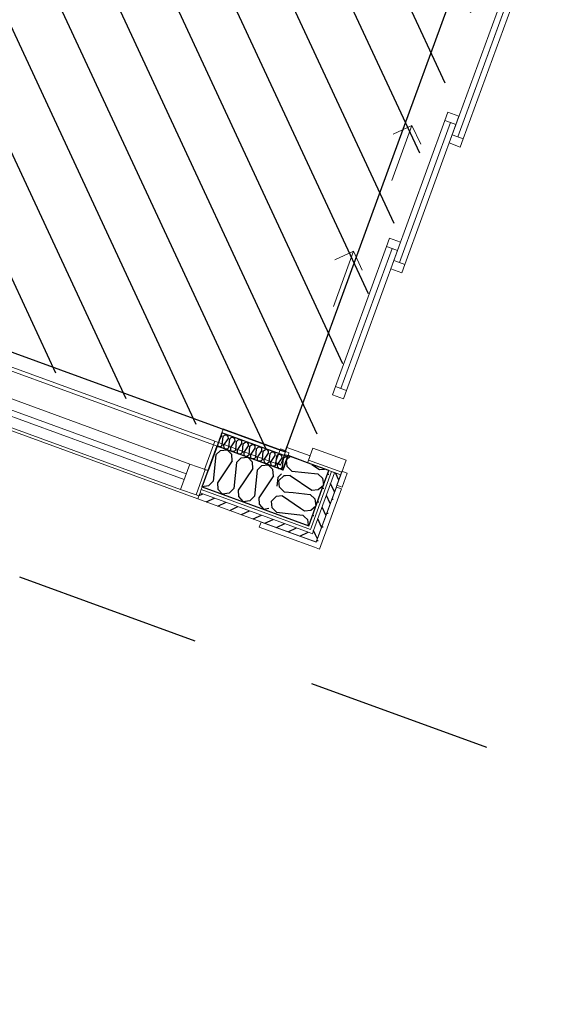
# Model space of a CAD drawing. Header units: millimetres. Extents: x 112481703 to 112588235, y 1264638581 to 1264713486.
# Tile 242 of 256: x 112574410 to 112576212, y 1264666140 to 1264669494. Entities that reach past the tile are written whole.
import ezdxf
from ezdxf.enums import TextEntityAlignment as Align

# ---------------------------------------------------------------- set-up
doc = ezdxf.new("R2010")
doc.units = ezdxf.units.MM
doc.header["$LTSCALE"] = 0.5
doc.header["$MEASUREMENT"] = 0
doc.linetypes.add('Lang stiplet', pattern=[2116.666603, 1269.999981, -846.666622])
doc.linetypes.add('PLINE', pattern=[0])
for name, color, linetype, lineweight in [('234- Vinduer_ dører_ porter', 7, 'Continuous', 0), ('235- Utvendig kledning og overflate', 7, 'Continuous', 0), ('236- Innvendig kledning og overflate', 7, 'Continuous', 0), ('244- Vinduer_ dører_ foldevegger', 7, 'Continuous', 0)]:
    doc.layers.add(name, color=color, linetype=linetype, lineweight=lineweight)
for name, color, linetype in [('266- Himling og innvendig overflate#1', 7, 'Continuous'), ('862- M___Nettoareal', 7, 'Continuous'), ('862- M___Nettoareal (1-100)', 7, 'Continuous'), ('862- M___Nettoareal(Polylinje)', 7, 'Continuous'), ('LA_farge_dekke_asfalt2', 7, 'Continuous'), ('Yttervegger.A225', 7, 'Continuous'), ('Yttervegger.A225 (Skravur)', 7, 'Continuous')]:
    doc.layers.add(name, color=color, linetype=linetype)
doc.styles.add('GENERATED_STYLE_1', font='arial.ttf')
pattern_1 = [(114.95599, (112557650, 1264717795), (27.198964, 12.65766), [])]
pattern_2 = [(249.956, (112557650, 1264717795), (-81.357, 29.68231), [0, -50]), (249.956, (112557682.11, 1264717756.67), (-81.357, 29.68231), [0, -50])]

# ---------------------------------------------------------------- blocks, each defined once
blk = doc.blocks.new('Venterom_15_4', base_point=(112572849, 1264672720.4))
at = {"layer": '862- M___Nettoareal(Polylinje)', "linetype": 'PLINE', "flags": 128}
blk.add_lwpolyline([(112575137.3, 1264673821.7), (112572549.7, 1264674765.8), (112570984, 1264675337), (112570453.8, 1264673883.7), (112571697.9, 1264673429.8), (112571655.4, 1264673313.3), (112570411.3, 1264673767.2), (112569154.2, 1264670321.8), (112572339.8, 1264669159.6), (112572323, 1264669113.5), (112575315.5, 1264668021.8), (112575939.3, 1264669731.7), (112573914.6, 1264670470.4)], close=True, dxfattribs=at)
blk = doc.blocks.new('*X127', base_point=(112557650, 1264717795))
at = {"layer": 'Yttervegger.A225 (Skravur)', "linetype": 'PLINE'}
for p, q in [((112575309.9, 1264667940.3), (112575293.8, 1264667924.4)), ((112575295.9, 1264667901.9), (112575293.8, 1264667924.4)), ((112575315.7, 1264667940.7), (112575309.9, 1264667940.3)), ((112575311.6, 1264667886.4), (112575295.9, 1264667901.9)), ((112575284.2, 1264667870), (112575268.1, 1264667854.1)), ((112575270.2, 1264667831.5), (112575268.1, 1264667854.1)), ((112575306.2, 1264667871.7), (112575284.2, 1264667870)), ((112575306.2, 1264667871.7), (112575367, 1264667830.5)), ((112575311.6, 1264667886.4), (112575342.5, 1264667883.2)), ((112575285.9, 1264667816.1), (112575270.2, 1264667831.5)), ((112575285.9, 1264667816.1), (112575374.9, 1264667806.7)), ((112575374.9, 1264667806.7), (112575380.8, 1264667801)), ((112575393.4, 1264667773.8), (112575393.9, 1264667770.6))]:
    blk.add_line(p, q, dxfattribs=at)
blk = doc.blocks.new('*X129', base_point=(112557650, 1264717795))
at = {"layer": 'Yttervegger.A225 (Skravur)', "linetype": 'PLINE'}
for p, q in [((112575331.8, 1264667942), (112575315.7, 1264667940.7)), ((112575331.8, 1264667942), (112575406, 1264667891.8)), ((112575406, 1264667891.8), (112575427.9, 1264667893.5)), ((112575427.9, 1264667893.5), (112575445.7, 1264667908.8)), ((112575445.6, 1264667909.4), (112575445.7, 1264667908.8)), ((112575342.5, 1264667883.2), (112575400.6, 1264667877.1)), ((112575400.6, 1264667877.1), (112575416.3, 1264667861.6)), ((112575416.3, 1264667861.6), (112575420, 1264667838.5)), ((112575367, 1264667830.5), (112575380.3, 1264667821.5)), ((112575380.3, 1264667821.5), (112575402.3, 1264667823.2)), ((112575402.3, 1264667823.2), (112575420, 1264667838.5)), ((112575380.8, 1264667801), (112575390.6, 1264667791.3)), ((112575390.6, 1264667791.3), (112575393.4, 1264667773.8))]:
    blk.add_line(p, q, dxfattribs=at)
blk = doc.blocks.new('*X131', base_point=(112557650, 1264717795))
at = {"layer": 'Yttervegger.A225 (Skravur)', "linetype": 'PLINE'}
for p, q in [((112575331.5, 1264668006.6), (112575319.4, 1264667994.7)), ((112575321.5, 1264667972.2), (112575319.4, 1264667994.7)), ((112575337.2, 1264667956.8), (112575321.5, 1264667972.2)), ((112575337.2, 1264667956.8), (112575426.2, 1264667947.4)), ((112575406.4, 1264667979.2), (112575431.6, 1264667962.2)), ((112575431.6, 1264667962.2), (112575449.4, 1264667963.6)), ((112575426.2, 1264667947.4), (112575441.9, 1264667932)), ((112575441.9, 1264667932), (112575445.6, 1264667909.4))]:
    blk.add_line(p, q, dxfattribs=at)
blk = doc.blocks.new('Skyvedør[1]', base_point=(112557650, 1264717795))
at = {"layer": '235- Utvendig kledning og overflate', "linetype": 'PLINE'}
for p, q in [((112576124.5, 1264669644), (112576137.1, 1264669678.7)), ((112576124.5, 1264669644), (112576137.1, 1264669678.7)), ((112576093.5, 1264669655.3), (112576084.1, 1264669658.7)), ((112576093.5, 1264669655.3), (112576084.1, 1264669658.7)), ((112576103.8, 1264669651.5), (112576093.5, 1264669655.3)), ((112576103.8, 1264669651.5), (112576093.5, 1264669655.3)), ((112576124.5, 1264669644), (112576103.8, 1264669651.5)), ((112576124.5, 1264669644), (112576103.8, 1264669651.5)), ((112575473.1, 1264667954.9), (112575463.7, 1264667958.3)), ((112575473.1, 1264667954.9), (112575463.7, 1264667958.3)), ((112575483.4, 1264667951.1), (112575473.1, 1264667954.9)), ((112575483.4, 1264667951.1), (112575473.1, 1264667954.9)), ((112575504.1, 1264667943.6), (112575483.4, 1264667951.1)), ((112575504.1, 1264667943.6), (112575483.4, 1264667951.1)), ((112575504.1, 1264667943.6), (112575491.4, 1264667908.8)), ((112575504.1, 1264667943.6), (112575491.4, 1264667908.8))]:
    blk.add_line(p, q, dxfattribs=at)
at = {"layer": '236- Innvendig kledning og overflate', "linetype": 'PLINE'}
for p, q in [((112575932.8, 1264669713.9), (112575945.5, 1264669748.6)), ((112575932.8, 1264669713.9), (112575945.5, 1264669748.6)), ((112575944.1, 1264669709.8), (112575932.8, 1264669713.9)), ((112575944.1, 1264669709.8), (112575932.8, 1264669713.9)), ((112575945, 1264669709.4), (112575944.1, 1264669709.8)), ((112575945, 1264669709.4), (112575944.1, 1264669709.8)), ((112575312.5, 1264668013.5), (112575299.8, 1264667978.8)), ((112575312.5, 1264668013.5), (112575299.8, 1264667978.8)), ((112575323.7, 1264668009.4), (112575312.5, 1264668013.5)), ((112575323.7, 1264668009.4), (112575312.5, 1264668013.5)), ((112575324.7, 1264668009.1), (112575323.7, 1264668009.4)), ((112575324.7, 1264668009.1), (112575323.7, 1264668009.4))]:
    blk.add_line(p, q, dxfattribs=at)
at = {"layer": '244- Vinduer_ dører_ foldevegger', "linetype": 'PLINE'}
for p, q in [((112575927.7, 1264669755.2), (112575910.5, 1264669708.2)), ((112575945.5, 1264669748.6), (112575927.7, 1264669755.2)), ((112575928.4, 1264669701.7), (112575945.5, 1264669748.6)), ((112575910.5, 1264669708.2), (112575928.4, 1264669701.7)), ((112575932.8, 1264669713.9), (112575924.3, 1264669690.4)), ((112576011.7, 1264669685.1), (112575932.8, 1264669713.9)), ((112576011.7, 1264669685.1), (112575945, 1264669709.4)), ((112576011.7, 1264669685.1), (112575945, 1264669709.4)), ((112575924.3, 1264669690.4), (112576003.2, 1264669661.6)), ((112575993.6, 1264669635.3), (112576008.3, 1264669675.7)), ((112576003.2, 1264669661.6), (112576011.7, 1264669685.1)), ((112576008.3, 1264669675.7), (112576011.7, 1264669685.1)), ((112576008.3, 1264669675.7), (112576121, 1264669634.6)), ((112576124.5, 1264669644), (112576011.7, 1264669685.1)), ((112576084.1, 1264669658.7), (112576011.7, 1264669685.1)), ((112576084.1, 1264669658.7), (112576011.7, 1264669685.1)), ((112576137.1, 1264669678.7), (112576120, 1264669631.7)), ((112576155, 1264669672.2), (112576137.1, 1264669678.7)), ((112576137.9, 1264669625.2), (112576155, 1264669672.2)), ((112576106.3, 1264669594.2), (112575993.6, 1264669635.3)), ((112576121, 1264669634.6), (112576106.3, 1264669594.2)), ((112576120, 1264669631.7), (112576137.9, 1264669625.2)), ((112576121, 1264669634.6), (112576124.5, 1264669644)), ((112576068.7, 1264669607.9), (112576058.4, 1264669579.7)), ((112576106.3, 1264669594.2), (112576068.7, 1264669607.9)), ((112575903.1, 1264669095.6), (112576077.2, 1264669572.8)), ((112576058.4, 1264669579.7), (112576096, 1264669566)), ((112576096, 1264669566), (112576106.3, 1264669594.2)), ((112575869.7, 1264669179), (112575859.4, 1264669150.9)), ((112575907.3, 1264669165.3), (112575869.7, 1264669179)), ((112575897, 1264669137.2), (112575907.3, 1264669165.3)), ((112575678.4, 1264668946.5), (112575747, 1264669134.4)), ((112575747, 1264669134.4), (112575682.8, 1264669104.6)), ((112575704.1, 1264668666.8), (112575878.2, 1264669144)), ((112575747, 1264669134.4), (112575776.8, 1264669070.3)), ((112575859.4, 1264669150.9), (112575897, 1264669137.2)), ((112575884.3, 1264669102.5), (112575874, 1264669074.3)), ((112575921.9, 1264669088.8), (112575884.3, 1264669102.5)), ((112575874, 1264669074.3), (112575911.6, 1264669060.6)), ((112575911.6, 1264669060.6), (112575921.9, 1264669088.8)), ((112575670.7, 1264668750.2), (112575660.4, 1264668722)), ((112575708.2, 1264668736.5), (112575670.7, 1264668750.2)), ((112575697.9, 1264668708.3), (112575708.2, 1264668736.5)), ((112575479.4, 1264668517.7), (112575547.9, 1264668705.6)), ((112575547.9, 1264668705.6), (112575483.8, 1264668675.7)), ((112575505, 1264668237.9), (112575679.2, 1264668715.2)), ((112575547.9, 1264668705.6), (112575577.8, 1264668641.5)), ((112575660.4, 1264668722), (112575697.9, 1264668708.3)), ((112575685.3, 1264668673.6), (112575675, 1264668645.4)), ((112575722.9, 1264668659.9), (112575685.3, 1264668673.6)), ((112575712.6, 1264668631.7), (112575722.9, 1264668659.9)), ((112575675, 1264668645.4), (112575712.6, 1264668631.7)), ((112575486.3, 1264668244.8), (112575476, 1264668216.6)), ((112575523.8, 1264668231.1), (112575486.3, 1264668244.8)), ((112575513.6, 1264668202.9), (112575523.8, 1264668231.1)), ((112575476, 1264668216.6), (112575513.6, 1264668202.9)), ((112575299.1, 1264668032.2), (112575281.9, 1264667985.3)), ((112575316.9, 1264668025.7), (112575299.1, 1264668032.2)), ((112575299.8, 1264667978.8), (112575316.9, 1264668025.7)), ((112575321, 1264668037), (112575312.5, 1264668013.5)), ((112575399.9, 1264668008.2), (112575321, 1264668037)), ((112575394.8, 1264667994.1), (112575409.5, 1264668034.5)), ((112575409.5, 1264668034.5), (112575522.3, 1264667993.4)), ((112575312.5, 1264668013.5), (112575391.4, 1264667984.7)), ((112575391.4, 1264667984.7), (112575324.7, 1264668009.1)), ((112575391.4, 1264667984.7), (112575324.7, 1264668009.1)), ((112575391.4, 1264667984.7), (112575399.9, 1264668008.2)), ((112575394.8, 1264667994.1), (112575391.4, 1264667984.7)), ((112575507.5, 1264667953), (112575394.8, 1264667994.1)), ((112575522.3, 1264667993.4), (112575507.5, 1264667953)), ((112575281.9, 1264667985.3), (112575299.8, 1264667978.8)), ((112575504.1, 1264667943.6), (112575391.4, 1264667984.7)), ((112575463.7, 1264667958.3), (112575391.4, 1264667984.7)), ((112575463.7, 1264667958.3), (112575391.4, 1264667984.7)), ((112575508.6, 1264667955.8), (112575491.4, 1264667908.8)), ((112575526.4, 1264667949.3), (112575508.6, 1264667955.8)), ((112575507.5, 1264667953), (112575504.1, 1264667943.6)), ((112575509.3, 1264667902.3), (112575526.4, 1264667949.3)), ((112575491.4, 1264667908.8), (112575509.3, 1264667902.3))]:
    blk.add_line(p, q, dxfattribs=at)
at = {"layer": '244- Vinduer_ dører_ foldevegger', "linetype": 'PLINE', "flags": 128}
for points in [[(112575903.1, 1264669095.6), (112576077.2, 1264669572.8), (112576058.4, 1264669579.7), (112575884.3, 1264669102.5)], [(112575921.9, 1264669088.8), (112576096, 1264669566), (112576077.2, 1264669572.8), (112575903.1, 1264669095.6)], [(112575704.1, 1264668666.8), (112575878.2, 1264669144), (112575859.4, 1264669150.9), (112575685.3, 1264668673.6)], [(112575722.9, 1264668659.9), (112575897, 1264669137.2), (112575878.2, 1264669144), (112575704.1, 1264668666.8)], [(112575505, 1264668237.9), (112575679.2, 1264668715.2), (112575660.4, 1264668722), (112575486.3, 1264668244.8)], [(112575523.8, 1264668231.1), (112575697.9, 1264668708.3), (112575679.2, 1264668715.2), (112575505, 1264668237.9)]]:
    blk.add_lwpolyline(points, close=True, dxfattribs=at)
blk = doc.blocks.new('*X400', base_point=(112557650, 1264717795))
at = {"layer": 'Yttervegger.A225 (Skravur)', "linetype": 'PLINE'}
for p, q in [((112575078.9, 1264668011.5), (112575094.3, 1264668027.2)), ((112575094.3, 1264668027.2), (112575116.8, 1264668029.3)), ((112575132.7, 1264668013.2), (112575116.8, 1264668029.3)), ((112575078.9, 1264668011.5), (112575069.5, 1264667922.5)), ((112575134.4, 1264667991.2), (112575084.3, 1264667917.1)), ((112575134.4, 1264667991.2), (112575132.7, 1264668013.2)), ((112575149.2, 1264667985.8), (112575164.7, 1264668001.5)), ((112575164.7, 1264668001.5), (112575187.2, 1264668003.6)), ((112575203.1, 1264667987.5), (112575187.2, 1264668003.6)), ((112575149.2, 1264667985.8), (112575139.8, 1264667896.8)), ((112575204.8, 1264667965.6), (112575154.6, 1264667891.4)), ((112575204.8, 1264667965.6), (112575203.1, 1264667987.5)), ((112575219.5, 1264667960.2), (112575210.2, 1264667871.2)), ((112575219.5, 1264667960.2), (112575235, 1264667975.9)), ((112575235, 1264667975.9), (112575257.5, 1264667978)), ((112575273.4, 1264667961.9), (112575257.5, 1264667978)), ((112575275.1, 1264667939.9), (112575273.4, 1264667961.9)), ((112575069.5, 1264667922.5), (112575054.1, 1264667906.8)), ((112575275.1, 1264667939.9), (112575225, 1264667865.8)), ((112575289.9, 1264667934.5), (112575286.8, 1264667905.2)), ((112575289.9, 1264667934.5), (112575302, 1264667946.8)), ((112575054.1, 1264667906.8), (112575032.3, 1264667903.3)), ((112575084.3, 1264667917.1), (112575086, 1264667895.1)), ((112575086, 1264667895.1), (112575101.3, 1264667877.4)), ((112575139.8, 1264667896.8), (112575124.4, 1264667881.1)), ((112575154.6, 1264667891.4), (112575156.3, 1264667869.5)), ((112575124.4, 1264667881.1), (112575101.3, 1264667877.4)), ((112575156.3, 1264667869.5), (112575171.6, 1264667851.8)), ((112575194.7, 1264667855.5), (112575171.6, 1264667851.8)), ((112575210.2, 1264667871.2), (112575194.7, 1264667855.5)), ((112575225, 1264667865.8), (112575226.7, 1264667843.8)), ((112575226.7, 1264667843.8), (112575242, 1264667826.1)), ((112575258.9, 1264667828.8), (112575242, 1264667826.1))]:
    blk.add_line(p, q, dxfattribs=at)
blk = doc.blocks.new('Vindu[21]', base_point=(112557650, 1264717795))
at = {"layer": '234- Vinduer_ dører_ porter', "linetype": 'PLINE'}
for p, q in [((112573758.7, 1264668430), (112573793.7, 1264668525.9)), ((112573781.5, 1264668530.3), (112573793.7, 1264668525.9)), ((112575075, 1264668058.4), (112573793.7, 1264668525.9)), ((112573755.9, 1264668431.1), (112573724.4, 1264668344.7)), ((112573726.3, 1264668379.1), (112573746.5, 1264668434.5)), ((112573726.3, 1264668379.1), (112573746.5, 1264668434.5)), ((112573746.5, 1264668434.5), (112573755.9, 1264668431.1)), ((112573755.9, 1264668431.1), (112573808.5, 1264668411.9)), ((112573808.5, 1264668411.9), (112573777, 1264668325.5)), ((112573808.5, 1264668411.9), (112574990.3, 1264667980.7)), ((112573715, 1264668348.1), (112573719.1, 1264668359.4)), ((112573715, 1264668348.1), (112573719.1, 1264668359.4)), ((112573719.1, 1264668359.4), (112573722.8, 1264668369.7)), ((112573719.1, 1264668359.4), (112573722.8, 1264668369.7)), ((112573722.8, 1264668369.7), (112573726.3, 1264668379.1)), ((112573722.8, 1264668369.7), (112573726.3, 1264668379.1)), ((112574971.1, 1264667928.1), (112573789.3, 1264668359.3)), ((112573796.2, 1264668378.1), (112574978, 1264667946.9)), ((112573711.5, 1264668338.7), (112573715, 1264668348.1)), ((112575017.3, 1264667862.3), (112573711.5, 1264668338.7)), ((112573724.4, 1264668344.7), (112573715, 1264668348.1)), ((112573777, 1264668325.5), (112573724.4, 1264668344.7)), ((112574958.8, 1264667894.3), (112573777, 1264668325.5)), ((112575040.1, 1264667962.5), (112575075, 1264668058.4)), ((112575087.3, 1264668053.9), (112575075, 1264668058.4)), ((112574958.8, 1264667894.3), (112574990.3, 1264667980.7)), ((112574990.3, 1264667980.7), (112575042.9, 1264667961.5)), ((112575042.9, 1264667961.5), (112575011.4, 1264667875.1)), ((112575032.1, 1264667902.7), (112575052.3, 1264667958.1)), ((112575032.1, 1264667902.7), (112575052.3, 1264667958.1)), ((112575042.9, 1264667961.5), (112575052.3, 1264667958.1)), ((112575011.4, 1264667875.1), (112574958.8, 1264667894.3)), ((112575024.9, 1264667882.9), (112575028.7, 1264667893.3)), ((112575024.9, 1264667882.9), (112575028.7, 1264667893.3)), ((112575028.7, 1264667893.3), (112575032.1, 1264667902.7)), ((112575028.7, 1264667893.3), (112575032.1, 1264667902.7)), ((112575020.8, 1264667871.7), (112575011.4, 1264667875.1)), ((112575017.3, 1264667862.3), (112575020.8, 1264667871.7)), ((112575020.8, 1264667871.7), (112575024.9, 1264667882.9)), ((112575020.8, 1264667871.7), (112575024.9, 1264667882.9))]:
    blk.add_line(p, q, dxfattribs=at)
blk = doc.blocks.new('Simple Door Opening[26]', base_point=(112557650, 1264717795))
at = {"layer": '236- Innvendig kledning og overflate', "linetype": 'PLINE'}
for p, q in [((112575929.4, 1264669704.5), (112575941.6, 1264669700)), ((112575315.9, 1264668022.9), (112575328.1, 1264668018.5))]:
    blk.add_line(p, q, dxfattribs=at)
blk = doc.blocks.new('*X549', base_point=(112557650, 1264717795))
at = {"layer": 'Yttervegger.A225 (Skravur)', "linetype": 'PLINE'}
for p, q in [((112575312.9, 1264668003.4), (112575314, 1264668004.5)), ((112575314, 1264668004.5), (112575321.5, 1264668005.7)), ((112575322.9, 1264668004.1), (112575321.5, 1264668005.7))]:
    blk.add_line(p, q, dxfattribs=at)
blk = doc.blocks.new('*X551', base_point=(112557650, 1264717795))
at = {"layer": 'Yttervegger.A225 (Skravur)', "linetype": 'PLINE'}
for p, q in [((112575091.2, 1264668064.7), (112575098.9, 1264668076.1)), ((112575098.3, 1264668083.2), (112575098.1, 1264668083.5)), ((112575098.9, 1264668076.1), (112575098.3, 1264668083.2)), ((112575100.6, 1264668045.5), (112575103.7, 1264668074.3)), ((112575103.7, 1264668074.3), (112575108.7, 1264668079.4)), ((112575105.4, 1264668043.7), (112575121.7, 1264668067.7)), ((112575108.7, 1264668079.4), (112575116.2, 1264668080.6)), ((112575121.1, 1264668074.9), (112575116.2, 1264668080.6)), ((112575121.7, 1264668067.7), (112575121.1, 1264668074.9)), ((112575123.5, 1264668037.1), (112575126.5, 1264668066)), ((112575126.5, 1264668066), (112575131.5, 1264668071.1)), ((112575128.2, 1264668035.4), (112575144.5, 1264668059.4)), ((112575131.5, 1264668071.1), (112575139, 1264668072.3)), ((112575144, 1264668066.5), (112575139, 1264668072.3)), ((112575144.5, 1264668059.4), (112575144, 1264668066.5)), ((112575146.3, 1264668028.8), (112575149.3, 1264668057.7)), ((112575149.3, 1264668057.7), (112575154.3, 1264668062.8)), ((112575154.3, 1264668062.8), (112575161.8, 1264668064)), ((112575166.8, 1264668058.2), (112575161.8, 1264668064)), ((112575167.3, 1264668051.1), (112575166.8, 1264668058.2)), ((112575177.1, 1264668054.4), (112575184.6, 1264668055.7)), ((112575189.6, 1264668049.9), (112575184.6, 1264668055.7)), ((112575083.8, 1264668044.3), (112575088.3, 1264668039.7)), ((112575095.6, 1264668040.4), (112575088.3, 1264668039.7)), ((112575100.6, 1264668045.5), (112575095.6, 1264668040.4)), ((112575105.4, 1264668043.7), (112575106, 1264668036.6)), ((112575106, 1264668036.6), (112575111.1, 1264668031.4)), ((112575118.4, 1264668032), (112575111.1, 1264668031.4)), ((112575123.5, 1264668037.1), (112575118.4, 1264668032)), ((112575128.2, 1264668035.4), (112575128.8, 1264668028.3)), ((112575128.8, 1264668028.3), (112575134, 1264668023)), ((112575141.3, 1264668023.7), (112575134, 1264668023)), ((112575146.3, 1264668028.8), (112575141.3, 1264668023.7)), ((112575151.1, 1264668027.1), (112575167.3, 1264668051.1)), ((112575151.1, 1264668027.1), (112575151.6, 1264668019.9)), ((112575169.1, 1264668020.5), (112575172.1, 1264668049.4)), ((112575172.1, 1264668049.4), (112575177.1, 1264668054.4)), ((112575173.9, 1264668018.7), (112575190.1, 1264668042.8)), ((112575190.1, 1264668042.8), (112575189.6, 1264668049.9)), ((112575191.9, 1264668012.2), (112575194.9, 1264668041)), ((112575194.9, 1264668041), (112575199.9, 1264668046.1)), ((112575196.7, 1264668010.4), (112575212.9, 1264668034.5)), ((112575199.9, 1264668046.1), (112575207.4, 1264668047.3)), ((112575212.4, 1264668041.6), (112575207.4, 1264668047.3)), ((112575212.9, 1264668034.5), (112575212.4, 1264668041.6)), ((112575214.7, 1264668003.8), (112575217.7, 1264668032.7)), ((112575217.7, 1264668032.7), (112575222.7, 1264668037.8)), ((112575219.5, 1264668002.1), (112575235.8, 1264668026.1)), ((112575222.7, 1264668037.8), (112575230.2, 1264668039)), ((112575235.2, 1264668033.3), (112575230.2, 1264668039)), ((112575235.8, 1264668026.1), (112575235.2, 1264668033.3)), ((112575237.5, 1264667995.5), (112575240.5, 1264668024.4)), ((112575240.5, 1264668024.4), (112575245.6, 1264668029.5)), ((112575245.6, 1264668029.5), (112575253.1, 1264668030.7)), ((112575258, 1264668024.9), (112575253.1, 1264668030.7)), ((112575258.6, 1264668017.8), (112575258, 1264668024.9)), ((112575268.4, 1264668021.2), (112575275.9, 1264668022.4)), ((112575280.8, 1264668016.6), (112575275.9, 1264668022.4)), ((112575151.6, 1264668019.9), (112575156.8, 1264668014.7)), ((112575164.1, 1264668015.4), (112575156.8, 1264668014.7)), ((112575169.1, 1264668020.5), (112575164.1, 1264668015.4)), ((112575173.9, 1264668018.7), (112575174.4, 1264668011.6)), ((112575174.4, 1264668011.6), (112575179.6, 1264668006.4)), ((112575186.9, 1264668007.1), (112575179.6, 1264668006.4)), ((112575191.9, 1264668012.2), (112575186.9, 1264668007.1)), ((112575196.7, 1264668010.4), (112575197.2, 1264668003.3)), ((112575197.2, 1264668003.3), (112575202.4, 1264667998.1)), ((112575209.7, 1264667998.8), (112575202.4, 1264667998.1)), ((112575214.7, 1264668003.8), (112575209.7, 1264667998.8)), ((112575219.5, 1264668002.1), (112575220, 1264667995)), ((112575220, 1264667995), (112575225.2, 1264667989.8)), ((112575232.5, 1264667990.4), (112575225.2, 1264667989.8)), ((112575237.5, 1264667995.5), (112575232.5, 1264667990.4)), ((112575242.3, 1264667993.8), (112575258.6, 1264668017.8)), ((112575242.3, 1264667993.8), (112575242.9, 1264667986.7)), ((112575260.3, 1264667987.2), (112575263.4, 1264668016.1)), ((112575263.4, 1264668016.1), (112575268.4, 1264668021.2)), ((112575265.1, 1264667985.5), (112575281.4, 1264668009.5)), ((112575281.4, 1264668009.5), (112575280.8, 1264668016.6)), ((112575283.1, 1264667978.9), (112575286.2, 1264668007.7)), ((112575286.2, 1264668007.7), (112575291.2, 1264668012.8)), ((112575287.9, 1264667977.1), (112575304.2, 1264668001.2)), ((112575291.2, 1264668012.8), (112575298.7, 1264668014)), ((112575303.6, 1264668008.3), (112575298.7, 1264668014)), ((112575304.2, 1264668001.2), (112575303.6, 1264668008.3)), ((112575305.9, 1264667970.6), (112575309, 1264667999.4)), ((112575309, 1264667999.4), (112575312.9, 1264668003.4)), ((112575242.9, 1264667986.7), (112575248, 1264667981.4)), ((112575255.3, 1264667982.1), (112575248, 1264667981.4)), ((112575260.3, 1264667987.2), (112575255.3, 1264667982.1)), ((112575265.1, 1264667985.5), (112575265.7, 1264667978.3)), ((112575265.7, 1264667978.3), (112575270.8, 1264667973.1)), ((112575278.1, 1264667973.8), (112575270.8, 1264667973.1)), ((112575283.1, 1264667978.9), (112575278.1, 1264667973.8)), ((112575287.9, 1264667977.1), (112575288.5, 1264667970)), ((112575288.5, 1264667970), (112575293.6, 1264667964.8)), ((112575300.9, 1264667965.5), (112575293.6, 1264667964.8)), ((112575305.9, 1264667970.6), (112575300.9, 1264667965.5))]:
    blk.add_line(p, q, dxfattribs=at)
blk = doc.blocks.new('Simple Window Opening[48]', base_point=(112557650, 1264717795))
at = {"layer": '234- Vinduer_ dører_ porter', "linetype": 'PLINE'}
for p, q in [((112573793.4, 1264668563.2), (112573777, 1264668518.1)), ((112573797.9, 1264668575.4), (112573793.4, 1264668563.2)), ((112573797.9, 1264668575.4), (112575103.7, 1264668099)), ((112573777, 1264668518.1), (112575082.8, 1264668041.7)), ((112575103.7, 1264668099), (112575099.3, 1264668086.8)), ((112575099.3, 1264668086.8), (112575082.8, 1264668041.7))]:
    blk.add_line(p, q, dxfattribs=at)
blk = doc.blocks.new('Label_74', base_point=(112575320.6, 1264670922.4))
at = {"layer": '862- M___Nettoareal (1-100)', "char_height": 200, "attachment_point": 1, "rotation": 249.956, "style": 'GENERATED_STYLE_1'}
for s, insert in [('\\A1;{\\pql;\\pt0,241000;\\fArial|b0|i0|c0|p0;\\W1.000000;3,1\\fArial|b0|i0|c0|p0;\\W1.000000;\\A1{\\H.66x;\\S^  ;}\\fArial|b0|i0|c0|p0;\\W1.000000; m\\fArial|b0|i0|c0|p0;\\W1.000000;\\A1{\\H.66x;\\S2^  ;}\\fArial|b0|i0|c0|p0;\\W1.000000;\\fArial|b0|i0|c0|p0;\\W1.000000;\\fArial|b0|i0|c0|p0;\\W1.000000;\\fArial|b0|i0|c0|p0;\\W1.000000;\\fArial|b0|i0|c0|p0;\\W1.000000;\\fArial|b0|i0|c0|p0;\\W1.000000;\\fArial|b0|i0|c0|p0;\\W1.000000;\\A1{\\H.66x;\\S^  ;}\\fArial|b0|i0|c0|p0;\\W1.000000;\\fArial|b0|i0|c0|p0;\\W1.000000;\\A1{\\H.66x;\\S^  ;}\\fArial|b0|i0|c0|p0;\\W1.000000;\\fArial|b0|i0|c0|p0;\\W1.000000;\\fArial|b0|i0|c0|p0;\\W1.000000;\\fArial|b0|i0|c0|p0;\\W1.000000;\\fArial|b0|i0|c0|p0;\\W1.000000;\\fArial|b0|i0|c0|p0;\\W1.000000;\\fArial|b0|i0|c0|p0;\\W1.000000;\\A1{\\H.66x;\\S^  ;}\\fArial|b0|i0|c0|p0;\\W1.000000;\\fArial|b0|i0|c0|p0;\\W1.000000;\\A1{\\H.66x;\\S^  ;}\\fArial|b0|i0|c0|p0;\\W1.000000;\\fArial|b0|i0|c0|p0;\\W1.000000;\\fArial|b0|i0|c0|p0;\\W1.000000;\\fArial|b0|i0|c0|p0;\\W1.000000;\\fArial|b0|i0|c0|p0;\\W1.000000;\\fArial|b0|i0|c0|p0;\\W1.000000;\\fArial|b0|i0|c0|p0;\\W1.000000;\\A1{\\H.66x;\\S^  ;}\\fArial|b0|i0|c0|p0;\\W1.000000;\\fArial|b0|i0|c0|p0;\\W1.000000;\\A1{\\H.66x;\\S^  ;}\\fArial|b0|i0|c0|p0;\\W1.000000;\\fArial|b0|i0|c0|p0;\\W1.000000;\\fArial|b0|i0|c0|p0;\\W1.000000;\\fArial|b0|i0|c0|p0;\\W1.000000;\\fArial|b0|i0|c0|p0;\\W1.000000;\\fArial|b0|i0|c0|p0;\\W1.000000;\\fArial|b0|i0|c0|p0;\\W1.000000;\\A1{\\H.66x;\\S^  ;}\\fArial|b0|i0|c0|p0;\\W1.000000;\\fArial|b0|i0|c0|p0;\\W1.000000;\\A1{\\H.66x;\\S^  ;}\\fArial|b0|i0|c0|p0;\\W1.000000;\\fArial|b0|i0|c0|p0;\\W1.000000;\\fArial|b0|i0|c0|p0;\\W1.000000;\\fArial|b0|i0|c0|p0;\\W1.000000;\\fArial|b0|i0|c0|p0;\\W1.000000;\\fArial|b0|i0|c0|p0;\\W1.000000;\\fArial|b0|i0|c0|p0;\\W1.000000;\\fArial|b0|i0|c0|p0;\\W1.000000;}', (112575258.7, 1264671353.1)), ('\\A1;{\\pql;\\pt0,241000;\\fArial|b0|i0|c0|p0;\\W1.000000;Sluse\\fArial|b0|i0|c0|p0;\\W1.000000;\\A1{\\H.66x;\\S^  ;}\\fArial|b0|i0|c0|p0;\\W1.000000;\\fArial|b0|i0|c0|p0;\\W1.000000;\\A1{\\H.66x;\\S^  ;}\\fArial|b0|i0|c0|p0;\\W1.000000;\\fArial|b0|i0|c0|p0;\\W1.000000;\\fArial|b0|i0|c0|p0;\\W1.000000;\\fArial|b0|i0|c0|p0;\\W1.000000;\\fArial|b0|i0|c0|p0;\\W1.000000;\\fArial|b0|i0|c0|p0;\\W1.000000;\\fArial|b0|i0|c0|p0;\\W1.000000;\\A1{\\H.66x;\\S^  ;}\\fArial|b0|i0|c0|p0;\\W1.000000;\\fArial|b0|i0|c0|p0;\\W1.000000;\\A1{\\H.66x;\\S^  ;}\\fArial|b0|i0|c0|p0;\\W1.000000;\\fArial|b0|i0|c0|p0;\\W1.000000;\\fArial|b0|i0|c0|p0;\\W1.000000;\\fArial|b0|i0|c0|p0;\\W1.000000;\\fArial|b0|i0|c0|p0;\\W1.000000;\\fArial|b0|i0|c0|p0;\\W1.000000;\\fArial|b0|i0|c0|p0;\\W1.000000;\\A1{\\H.66x;\\S^  ;}\\fArial|b0|i0|c0|p0;\\W1.000000;\\fArial|b0|i0|c0|p0;\\W1.000000;\\A1{\\H.66x;\\S^  ;}\\fArial|b0|i0|c0|p0;\\W1.000000;\\fArial|b0|i0|c0|p0;\\W1.000000;\\fArial|b0|i0|c0|p0;\\W1.000000;\\fArial|b0|i0|c0|p0;\\W1.000000;\\fArial|b0|i0|c0|p0;\\W1.000000;\\fArial|b0|i0|c0|p0;\\W1.000000;\\fArial|b0|i0|c0|p0;\\W1.000000;\\A1{\\H.66x;\\S^  ;}\\fArial|b0|i0|c0|p0;\\W1.000000;\\fArial|b0|i0|c0|p0;\\W1.000000;\\A1{\\H.66x;\\S^  ;}\\fArial|b0|i0|c0|p0;\\W1.000000;\\fArial|b0|i0|c0|p0;\\W1.000000;\\fArial|b0|i0|c0|p0;\\W1.000000;\\fArial|b0|i0|c0|p0;\\W1.000000;\\fArial|b0|i0|c0|p0;\\W1.000000;\\fArial|b0|i0|c0|p0;\\W1.000000;\\fArial|b0|i0|c0|p0;\\W1.000000;\\A1{\\H.66x;\\S^  ;}\\fArial|b0|i0|c0|p0;\\W1.000000;\\fArial|b0|i0|c0|p0;\\W1.000000;\\A1{\\H.66x;\\S^  ;}\\fArial|b0|i0|c0|p0;\\W1.000000;\\fArial|b0|i0|c0|p0;\\W1.000000;\\fArial|b0|i0|c0|p0;\\W1.000000;\\fArial|b0|i0|c0|p0;\\W1.000000;\\fArial|b0|i0|c0|p0;\\W1.000000;\\fArial|b0|i0|c0|p0;\\W1.000000;\\fArial|b0|i0|c0|p0;\\W1.000000;\\fArial|b0|i0|c0|p0;\\W1.000000;}', (112575556.6, 1264671244.4)), ('\\A1;{\\pql;\\pt0,241000;\\fArial|b0|i0|c0|p0;\\W1.000000;10\\fArial|b0|i0|c0|p0;\\W1.000000;\\A1{\\H.66x;\\S^  ;}\\fArial|b0|i0|c0|p0;\\W1.000000;\\fArial|b0|i0|c0|p0;\\W1.000000;\\A1{\\H.66x;\\S^  ;}\\fArial|b0|i0|c0|p0;\\W1.000000;\\fArial|b0|i0|c0|p0;\\W1.000000;\\fArial|b0|i0|c0|p0;\\W1.000000;\\fArial|b0|i0|c0|p0;\\W1.000000;\\fArial|b0|i0|c0|p0;\\W1.000000;\\fArial|b0|i0|c0|p0;\\W1.000000;\\fArial|b0|i0|c0|p0;\\W1.000000;\\A1{\\H.66x;\\S^  ;}\\fArial|b0|i0|c0|p0;\\W1.000000;\\fArial|b0|i0|c0|p0;\\W1.000000;\\A1{\\H.66x;\\S^  ;}\\fArial|b0|i0|c0|p0;\\W1.000000;\\fArial|b0|i0|c0|p0;\\W1.000000;\\fArial|b0|i0|c0|p0;\\W1.000000;\\fArial|b0|i0|c0|p0;\\W1.000000;\\fArial|b0|i0|c0|p0;\\W1.000000;\\fArial|b0|i0|c0|p0;\\W1.000000;\\fArial|b0|i0|c0|p0;\\W1.000000;\\A1{\\H.66x;\\S^  ;}\\fArial|b0|i0|c0|p0;\\W1.000000;\\fArial|b0|i0|c0|p0;\\W1.000000;\\A1{\\H.66x;\\S^  ;}\\fArial|b0|i0|c0|p0;\\W1.000000;\\fArial|b0|i0|c0|p0;\\W1.000000;\\fArial|b0|i0|c0|p0;\\W1.000000;\\fArial|b0|i0|c0|p0;\\W1.000000;\\fArial|b0|i0|c0|p0;\\W1.000000;\\fArial|b0|i0|c0|p0;\\W1.000000;\\fArial|b0|i0|c0|p0;\\W1.000000;\\A1{\\H.66x;\\S^  ;}\\fArial|b0|i0|c0|p0;\\W1.000000;\\fArial|b0|i0|c0|p0;\\W1.000000;\\A1{\\H.66x;\\S^  ;}\\fArial|b0|i0|c0|p0;\\W1.000000;\\fArial|b0|i0|c0|p0;\\W1.000000;\\fArial|b0|i0|c0|p0;\\W1.000000;\\fArial|b0|i0|c0|p0;\\W1.000000;\\fArial|b0|i0|c0|p0;\\W1.000000;\\fArial|b0|i0|c0|p0;\\W1.000000;\\fArial|b0|i0|c0|p0;\\W1.000000;\\A1{\\H.66x;\\S^  ;}\\fArial|b0|i0|c0|p0;\\W1.000000;\\fArial|b0|i0|c0|p0;\\W1.000000;\\A1{\\H.66x;\\S^  ;}\\fArial|b0|i0|c0|p0;\\W1.000000;\\fArial|b0|i0|c0|p0;\\W1.000000;\\fArial|b0|i0|c0|p0;\\W1.000000;\\fArial|b0|i0|c0|p0;\\W1.000000;\\fArial|b0|i0|c0|p0;\\W1.000000;\\fArial|b0|i0|c0|p0;\\W1.000000;\\fArial|b0|i0|c0|p0;\\W1.000000;\\fArial|b0|i0|c0|p0;\\W1.000000;}', (112575858.7, 1264671155.4))]:
    blk.add_mtext(s, dxfattribs=dict(at, insert=insert))
at = {"layer": '862- M___Nettoareal (1-100)', "style": 'GENERATED_STYLE_1'}
for tag, p in [('DUMMY_108', (112575311.2, 1264671355.2)), ('DUMMY_107', (112575606.4, 1264671247.5)), ('DUMMY_106', (112575901.7, 1264671139.8))]:
    blk.add_attdef(tag, text='', height=200, rotation=249.956, dxfattribs=at).set_placement(p, align=Align.TOP_LEFT)

msp = doc.modelspace()

# ---------------------------------------------------------------- hatches: boundary and pattern name
at = {"layer": 'LA_farge_dekke_asfalt2', "linetype": 'Continuous'}
h = msp.add_hatch(dxfattribs=at)
h.set_pattern_fill('Murverk', color=256, style=0, pattern_type=2)
h.set_pattern_definition([(294.956, (112557650, 1264717795), (163.1938, 75.94596), [])])
h.paths.add_polyline_path([(112562670.3, 1264672618.4), (112565507.4, 1264680394.8), (112573384.4, 1264677521), (112579262.4, 1264693632), (112587341.4, 1264690684.4), (112579714.9, 1264669780.9), (112576475.3, 1264670962.9), (112575386.6, 1264667979)])
at = {"layer": 'Yttervegger.A225 (Skravur)', "linetype": 'Continuous'}
h = msp.add_hatch(dxfattribs=at)
h.set_pattern_fill('Prikker_tett', color=256, style=0, pattern_type=2)
h.set_pattern_definition(pattern_2)
h.paths.add_polyline_path([(112575315.5, 1264668021.8), (112575103.7, 1264668099), (112575099.3, 1264668086.8), (112575311, 1264668009.5)])
h = msp.add_hatch(dxfattribs=at)
h.set_pattern_fill('Prikker_tett', color=256, style=0, pattern_type=2)
h.set_pattern_definition(pattern_2)
h.paths.add_polyline_path([(112575087.3, 1264668053.9), (112575075, 1264668058.4), (112575040.1, 1264667962.5), (112575051.4, 1264667958.4), (112575082.2, 1264668043), (112575083.1, 1264668042.6)])
for points in [[(112575083.1, 1264668042.6), (112575082.2, 1264668043), (112575051.4, 1264667958.4), (112575052.3, 1264667958.1), (112575082.8, 1264668041.7)], [(112575305.8, 1264667960.3), (112575306.2, 1264667961.3), (112575083.1, 1264668042.6), (112575082.8, 1264668041.7)], [(112575323.7, 1264668009.4), (112575306.2, 1264667961.3), (112575307.1, 1264667960.9), (112575324.7, 1264668009.1)], [(112575306.2, 1264667961.3), (112575305.8, 1264667960.3), (112575306.8, 1264667960)], [(112575306.2, 1264667961.3), (112575306.8, 1264667960), (112575307.1, 1264667960.9)]]:
    msp.add_hatch(color=256, dxfattribs=at).paths.add_polyline_path(points)
h = msp.add_hatch(dxfattribs=at)
h.set_pattern_fill('Prikker_tett', color=256, style=0, pattern_type=2)
h.set_pattern_definition(pattern_2)
h.paths.add_polyline_path([(112575299, 1264667976.7), (112575087.3, 1264668053.9), (112575083.1, 1264668042.6), (112575294.9, 1264667965.4)])
h = msp.add_hatch(dxfattribs=at)
h.set_pattern_fill('Prikker_tett', color=256, style=0, pattern_type=2)
h.set_pattern_definition(pattern_2)
h.paths.add_polyline_path([(112575313.6, 1264668008.6), (112575315.5, 1264668021.8), (112575311, 1264668009.5)])
h = msp.add_hatch(dxfattribs=at)
h.set_pattern_fill('Prikker_tett', color=256, style=0, pattern_type=2)
h.set_pattern_definition(pattern_2)
h.paths.add_polyline_path([(112575327.7, 1264668017.3), (112575315.5, 1264668021.8), (112575313.6, 1264668008.6), (112575323.2, 1264668005.1)])
h = msp.add_hatch(dxfattribs=at)
h.set_pattern_fill('Prikker_tett', color=256, style=0, pattern_type=2)
h.set_pattern_definition(pattern_2)
h.paths.add_polyline_path([(112575327.7, 1264668017.3), (112575328.1, 1264668018.5), (112575315.9, 1264668022.9), (112575315.5, 1264668021.8)])
h = msp.add_hatch(dxfattribs=at)
h.set_pattern_fill('Prikker_tett', color=256, style=0, pattern_type=2)
h.set_pattern_definition(pattern_2)
h.paths.add_polyline_path([(112575323.7, 1264668009.4), (112575312.5, 1264668013.5), (112575299, 1264667976.7), (112575310.3, 1264667972.5)])
h = msp.add_hatch(dxfattribs=at)
h.set_pattern_fill('Prikker_tett', color=256, style=0, pattern_type=2)
h.set_pattern_definition(pattern_2)
h.paths.add_polyline_path([(112575299, 1264667976.7), (112575294.9, 1264667965.4), (112575306.2, 1264667961.3)])
h = msp.add_hatch(dxfattribs=at)
h.set_pattern_fill('Prikker_tett', color=256, style=0, pattern_type=2)
h.set_pattern_definition(pattern_2)
h.paths.add_polyline_path([(112575299, 1264667976.7), (112575306.2, 1264667961.3), (112575310.3, 1264667972.5)])
h = msp.add_hatch(dxfattribs=at)
h.set_pattern_fill('Prikker_tett', color=256, style=0, pattern_type=2)
h.set_pattern_definition(pattern_2)
h.paths.add_polyline_path([(112575463.7, 1264667958.3), (112575395.1, 1264667770.2), (112575404.5, 1264667766.8), (112575473.1, 1264667954.9)])
h = msp.add_hatch(dxfattribs=at)
h.set_pattern_fill('Skrålinjer_1', color=256, style=0, pattern_type=2)
h.set_pattern_definition(pattern_1)
h.paths.add_polyline_path([(112575428.3, 1264667735.8), (112575504.1, 1264667943.6), (112575483.4, 1264667951.1), (112575407.6, 1264667743.3)])
h = msp.add_hatch(dxfattribs=at)
h.set_pattern_fill('Prikker_tett', color=256, style=0, pattern_type=2)
h.set_pattern_definition(pattern_2)
h.paths.add_polyline_path([(112575395.1, 1264667770.2), (112575032.1, 1264667902.7), (112575028.7, 1264667893.3), (112575391.7, 1264667760.8)])
h = msp.add_hatch(dxfattribs=at)
h.set_pattern_fill('Prikker_tett', color=256, style=0, pattern_type=2)
h.set_pattern_definition(pattern_2)
h.paths.add_polyline_path([(112575437.8, 1264667707.8), (112575506.4, 1264667895.7), (112575489.5, 1264667901.8), (112575420.9, 1264667713.9)])
h = msp.add_hatch(dxfattribs=at)
h.set_pattern_fill('Skrålinjer_1', color=256, style=0, pattern_type=2)
h.set_pattern_definition([(24.95599, (112557650, 1264717795), (-12.65766, 27.198964), [])])
h.paths.add_polyline_path([(112575407.6, 1264667743.3), (112575024.9, 1264667882.9), (112575020.8, 1264667871.7), (112575017.3, 1264667862.3), (112575400.1, 1264667722.6)])
h = msp.add_hatch(dxfattribs=at)
h.set_pattern_fill('Prikker_tett', color=256, style=0, pattern_type=2)
h.set_pattern_definition(pattern_2)
h.paths.add_polyline_path([(112575420.9, 1264667713.9), (112575233, 1264667782.5), (112575226.9, 1264667765.6), (112575414.8, 1264667697)])
h = msp.add_hatch(dxfattribs=at)
h.set_pattern_fill('Prikker_tett', color=256, style=0, pattern_type=2)
h.set_pattern_definition(pattern_2)
h.paths.add_polyline_path([(112575395.1, 1264667770.2), (112575391.7, 1264667760.8), (112575401, 1264667757.4)])
h = msp.add_hatch(dxfattribs=at)
h.set_pattern_fill('Prikker_tett', color=256, style=0, pattern_type=2)
h.set_pattern_definition(pattern_2)
h.paths.add_polyline_path([(112575395.1, 1264667770.2), (112575401, 1264667757.4), (112575404.5, 1264667766.8)])
h = msp.add_hatch(dxfattribs=at)
h.set_pattern_fill('Skrålinjer_1', color=256, style=0, pattern_type=2)
h.set_pattern_definition(pattern_1)
h.paths.add_polyline_path([(112575407.6, 1264667743.3), (112575400.1, 1264667722.6), (112575420.7, 1264667715.1)])
h = msp.add_hatch(dxfattribs=at)
h.set_pattern_fill('Skrålinjer_1', color=256, style=0, pattern_type=2)
h.set_pattern_definition(pattern_1)
h.paths.add_polyline_path([(112575407.6, 1264667743.3), (112575420.7, 1264667715.1), (112575428.3, 1264667735.8)])
h = msp.add_hatch(dxfattribs=at)
h.set_pattern_fill('Prikker_tett', color=256, style=0, pattern_type=2)
h.set_pattern_definition(pattern_2)
h.paths.add_polyline_path([(112575420.9, 1264667713.9), (112575414.8, 1264667697), (112575431.7, 1264667690.9)])
h = msp.add_hatch(dxfattribs=at)
h.set_pattern_fill('Prikker_tett', color=256, style=0, pattern_type=2)
h.set_pattern_definition(pattern_2)
h.paths.add_polyline_path([(112575420.9, 1264667713.9), (112575431.7, 1264667690.9), (112575437.8, 1264667707.8)])

# ---------------------------------------------------------------- linework, layer by layer
at = {"layer": '235- Utvendig kledning og overflate', "linetype": 'PLINE'}
for p, q in [((112575404.5, 1264667766.8), (112575473.1, 1264667954.9)), ((112575473.1, 1264667954.9), (112575463.7, 1264667958.3)), ((112575483.4, 1264667951.1), (112575473.1, 1264667954.9)), ((112575411.4, 1264667753.6), (112575483.4, 1264667951.1)), ((112575504.1, 1264667943.6), (112575483.4, 1264667951.1)), ((112575504.1, 1264667943.6), (112575491.4, 1264667908.8)), ((112575024.9, 1264667882.9), (112575028.7, 1264667893.3)), ((112575028.7, 1264667893.3), (112575032.1, 1264667902.7)), ((112575028.7, 1264667893.3), (112575391.7, 1264667760.8)), ((112575017.3, 1264667862.3), (112575020.8, 1264667871.7)), ((112575020.8, 1264667871.7), (112575024.9, 1264667882.9)), ((112575024.9, 1264667882.9), (112575397.3, 1264667747.1)), ((112575391.7, 1264667760.8), (112575401, 1264667757.4)), ((112575391.7, 1264667760.8), (112575401, 1264667757.4)), ((112575401, 1264667757.4), (112575404.5, 1264667766.8)), ((112575407.6, 1264667743.3), (112575411.4, 1264667753.6)), ((112575397.3, 1264667747.1), (112575407.6, 1264667743.3)), ((112575397.3, 1264667747.1), (112575407.6, 1264667743.3))]:
    msp.add_line(p, q, dxfattribs=at)
at = {"layer": '235- Utvendig kledning og overflate', "linetype": 'PLINE', "flags": 128}
for points in [[(112575420.7, 1264667715.1), (112575504.1, 1264667943.6)], [(112575431.7, 1264667690.9), (112575506.4, 1264667895.7)], [(112575506.4, 1264667895.7), (112575489.5, 1264667901.8)], [(112575017.3, 1264667862.3), (112575400.1, 1264667722.6)], [(112575226.9, 1264667765.6), (112575233, 1264667782.5)], [(112575226.9, 1264667765.6), (112575414.8, 1264667697)], [(112575420.7, 1264667715.1), (112575400.1, 1264667722.6)], [(112575431.7, 1264667690.9), (112575414.8, 1264667697)]]:
    msp.add_lwpolyline(points, dxfattribs=at)
at = {"layer": '236- Innvendig kledning og overflate', "linetype": 'PLINE'}
for p, q in [((112575103.7, 1264668099), (112575099.3, 1264668086.8)), ((112575040.1, 1264667962.5), (112575075, 1264668058.4)), ((112575087.3, 1264668053.9), (112575075, 1264668058.4)), ((112575082.2, 1264668043), (112575051.4, 1264667958.4)), ((112575083.1, 1264668042.6), (112575082.2, 1264668043)), ((112575294.9, 1264667965.4), (112575083.1, 1264668042.6)), ((112575315.9, 1264668022.9), (112575328.1, 1264668018.5)), ((112575312.5, 1264668013.5), (112575299.8, 1264667978.8)), ((112575323.7, 1264668009.4), (112575306.2, 1264667961.3)), ((112575323.7, 1264668009.4), (112575312.5, 1264668013.5)), ((112575324.7, 1264668009.1), (112575323.7, 1264668009.4)), ((112575051.4, 1264667958.4), (112575040.1, 1264667962.5)), ((112575052.3, 1264667958.1), (112575051.4, 1264667958.4)), ((112575294.9, 1264667965.4), (112575306.2, 1264667961.3)), ((112575294.9, 1264667965.4), (112575306.2, 1264667961.3))]:
    msp.add_line(p, q, dxfattribs=at)
at = {"layer": '236- Innvendig kledning og overflate', "linetype": 'PLINE', "flags": 128}
for points in [[(112575082.8, 1264668041.7), (112575306.8, 1264667960)], [(112575299, 1264667976.7), (112575087.3, 1264668053.9)], [(112575312.5, 1264668013.5), (112575299, 1264667976.7)], [(112575323.2, 1264668005.1), (112575327.7, 1264668017.3)], [(112575489.5, 1264667901.8), (112575420.9, 1264667713.9)], [(112575420.9, 1264667713.9), (112575233, 1264667782.5)]]:
    msp.add_lwpolyline(points, dxfattribs=at)
at = {"layer": '266- Himling og innvendig overflate#1', "linetype": 'Lang stiplet'}
msp.add_lwpolyline([(112588235.4, 1264691281.6), (112578984.8, 1264665926.4), (112562432.1, 1264671965.5), (112565811.5, 1264681228.3), (112572876, 1264678650.9), (112578747.2, 1264694743.3)], close=True, dxfattribs=at)
at = {"layer": 'Yttervegger.A225', "linetype": 'PLINE'}
for p, q in [((112575099.3, 1264668086.8), (112575082.8, 1264668041.7)), ((112575311, 1264668009.5), (112575099.3, 1264668086.8)), ((112575082.8, 1264668041.7), (112575052.3, 1264667958.1)), ((112575305.8, 1264667960.3), (112575082.8, 1264668041.7)), ((112575324.7, 1264668009.1), (112575306.8, 1264667960)), ((112575311, 1264668009.5), (112575313.6, 1264668008.6)), ((112575311, 1264668009.5), (112575313.6, 1264668008.6)), ((112575323.2, 1264668005.1), (112575313.6, 1264668008.6)), ((112575323.2, 1264668005.1), (112575313.6, 1264668008.6)), ((112575391.4, 1264667984.7), (112575324.7, 1264668009.1)), ((112575032.1, 1264667902.7), (112575052.3, 1264667958.1)), ((112575305.8, 1264667960.3), (112575306.8, 1264667960)), ((112575305.8, 1264667960.3), (112575306.8, 1264667960)), ((112575463.7, 1264667958.3), (112575391.4, 1264667984.7)), ((112575445.8, 1264667909.3), (112575463.7, 1264667958.3)), ((112575032.1, 1264667902.7), (112575256, 1264667821)), ((112575395.1, 1264667770.2), (112575445.8, 1264667909.3)), ((112575256, 1264667821), (112575395.1, 1264667770.2)), ((112575256, 1264667821), (112575395.1, 1264667770.2))]:
    msp.add_line(p, q, dxfattribs=at)
at = {"layer": 'Yttervegger.A225', "linetype": 'PLINE', "flags": 128}
for points in [[(112575315.5, 1264668021.8), (112575103.7, 1264668099)], [(112575315.9, 1264668022.9), (112575315.5, 1264668021.8)], [(112575306.8, 1264667960), (112575323.2, 1264668005.1)]]:
    msp.add_lwpolyline(points, dxfattribs=at)

# ---------------------------------------------------------------- block references
at = {"layer": '234- Vinduer_ dører_ porter', "linetype": 'PLINE'}
for name in ['Simple Window Opening[48]', 'Vindu[21]']:
    msp.add_blockref(name, (112557650, 1264717795), dxfattribs=at)
at = {"layer": '244- Vinduer_ dører_ foldevegger', "linetype": 'PLINE'}
for name in ['Skyvedør[1]', 'Simple Door Opening[26]']:
    msp.add_blockref(name, (112557650, 1264717795), dxfattribs=at)
at = {"layer": '862- M___Nettoareal', "linetype": 'Continuous'}
msp.add_blockref('Venterom_15_4', (112572849, 1264672720.4), dxfattribs=at)
at = {"layer": '862- M___Nettoareal (1-100)', "linetype": 'PLINE'}
msp.add_blockref('Label_74', (112575320.6, 1264670922.4), dxfattribs=at)
at = {"layer": 'Yttervegger.A225'}
for name in ['*X551', '*X400', '*X549', '*X131', '*X127', '*X129']:
    msp.add_blockref(name, (112557650, 1264717795), dxfattribs=at)

doc.saveas('drawing.dxf')
